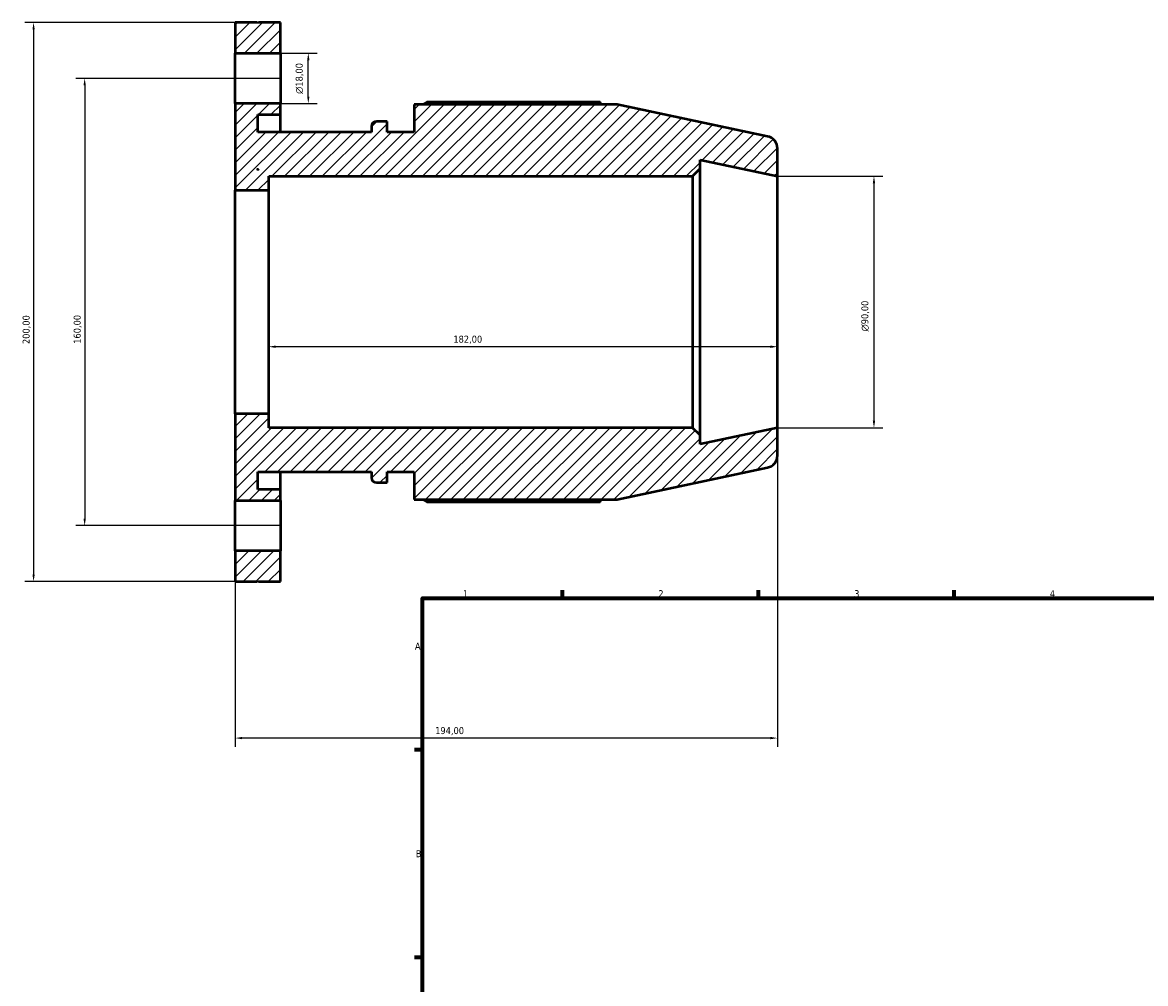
# Model space of a CAD drawing. Header units: millimetres. Extents: x -123 to 939, y -100 to 782.
# Tile 2 of 6: x -123 to 279, y 436 to 780. Entities that reach past the tile are written whole.
import ezdxf

# ---------------------------------------------------------------- set-up
doc = ezdxf.new("R2010")
doc.units = ezdxf.units.MM
for name, color, linetype, lineweight in [('Border (ISO)', 7, 'Continuous', 70), ('Dimension (ISO)', 7, 'Continuous', 25), ('Hatch (ISO)', 7, 'Continuous', 18), ('Visible (ISO)', 7, 'Continuous', 50)]:
    doc.layers.add(name, color=color, linetype=linetype, lineweight=lineweight)
doc.styles.add('Note Text (ISO)', font='tahoma.ttf')
doc.dimstyles.new('Default (ISO)', dxfattribs={"dimtxt": 2.5, "dimasz": 2.5, "dimexe": 3.175, "dimexo": 0, "dimgap": 0.762, "dimtad": 1, "dimrnd": 1e-08, "dimzin": 0, "dimtxsty": 'Note Text (ISO)', "dimcen": 0.09, "dimdle": 10, "dimclrd": 256, "dimclre": 256, "dimclrt": 232, "dimazin": 0, "dimtfac": 1.40208, "dimtmove": 0, "dimatfit": 3, "dimfxl": 1, "dimtolj": 1, "dimtzin": 0, "dimlwd": -1, "dimlwe": -1, "dimarcsym": 0})

# ---------------------------------------------------------------- blocks, each defined once
blk = doc.blocks.new('Borders Default Border')
at = {"layer": 'Border (ISO)'}
for p, q in [((70.08, 574), (70.08, 576.9)), ((140.17, 574), (140.17, 576.9)), ((210.25, 574), (210.25, 576.9)), ((20, 519.75), (17.1, 519.75)), ((20, 445.5), (17.1, 445.5))]:
    blk.add_line(p, q, dxfattribs=at)
at = {"layer": 'Border (ISO)', "flags": 128}
blk.add_lwpolyline([(20, 20), (20, 574), (821, 574), (821, 20), (20, 20)], dxfattribs=at)
at = {"layer": 'Border (ISO)', "color": 232, "true_color": 0xca0064, "char_height": 2.5, "attachment_point": 7, "style": 'Note Text (ISO)'}
for s, insert in [('1', (34.48, 574.4)), ('2', (104.37, 574.4)), ('3', (174.43, 574.35)), ('4', (244.42, 574.4)), ('A', (17.29, 555.62)), ('B', (17.59, 481.37))]:
    blk.add_mtext(s, dxfattribs=dict(at, insert=insert))
blk = doc.blocks.new('*D7')
at = {"layer": 'Defpoints', "color": 0, "transparency": 16777216}
for p in [(-47, 640), (147, 635), (-47, 524)]:
    blk.add_point(p, dxfattribs=at)
at = {"layer": 'Dimension (ISO)', "transparency": 16777216}
for p, q in [((-47, 640), (-47, 520.83)), ((147, 635), (147, 520.83)), ((144.5, 524), (-44.5, 524))]:
    blk.add_line(p, q, dxfattribs=at)
for points in [[(-44.5, 524.42), (-44.5, 523.58), (-47, 524)], [(144.5, 524.42), (144.5, 523.58), (147, 524)]]:
    blk.add_solid(points, dxfattribs=at)
at = {"layer": 'Dimension (ISO)', "color": 232, "true_color": 0xca0064, "transparency": 16777216, "insert": (24.55, 527.93), "char_height": 2.5, "attachment_point": 1, "style": 'Note Text (ISO)'}
blk.add_mtext('\\A1;194,00', dxfattribs=at)
blk = doc.blocks.new('*D8')
at = {"layer": 'Defpoints', "color": 0, "transparency": 16777216}
for p in [(-35, 680), (147, 680), (-35, 664)]:
    blk.add_point(p, dxfattribs=at)
at = {"layer": 'Dimension (ISO)', "transparency": 16777216}
blk.add_line((144.5, 664), (-32.5, 664), dxfattribs=at)
for points in [[(-32.5, 664.42), (-32.5, 663.58), (-35, 664)], [(144.5, 664.42), (144.5, 663.58), (147, 664)]]:
    blk.add_solid(points, dxfattribs=at)
at = {"layer": 'Dimension (ISO)', "color": 232, "true_color": 0xca0064, "transparency": 16777216, "insert": (31.05, 667.94), "char_height": 2.5, "attachment_point": 1, "style": 'Note Text (ISO)'}
blk.add_mtext('\\A1;182,00', dxfattribs=at)
blk = doc.blocks.new('*D9')
at = {"layer": 'Defpoints', "color": 0, "transparency": 16777216}
for p in [(147, 725), (147, 635), (181.52, 635)]:
    blk.add_point(p, dxfattribs=at)
at = {"layer": 'Dimension (ISO)', "transparency": 16777216}
for p, q in [((147, 725), (184.69, 725)), ((181.52, 722.5), (181.52, 637.5)), ((147, 635), (184.69, 635))]:
    blk.add_line(p, q, dxfattribs=at)
for points in [[(181.1, 722.5), (181.93, 722.5), (181.52, 725)], [(181.1, 637.5), (181.93, 637.5), (181.52, 635)]]:
    blk.add_solid(points, dxfattribs=at)
at = {"layer": 'Dimension (ISO)', "color": 232, "true_color": 0xca0064, "transparency": 16777216, "insert": (176.99, 669.44), "char_height": 2.5, "attachment_point": 1, "rotation": 90, "style": 'Note Text (ISO)'}
blk.add_mtext('\\A1;\\fAIGDT|b0|i0;\\H2.5000;\\ln\\fTahoma|b0|i0;\\H2.5000;90,00', dxfattribs=at)
blk = doc.blocks.new('*D10')
at = {"layer": 'Defpoints', "color": 0, "transparency": 16777216}
for p in [(-30.83, 760), (-100.83, 600), (-30.83, 600)]:
    blk.add_point(p, dxfattribs=at)
at = {"layer": 'Dimension (ISO)', "transparency": 16777216}
for p, q in [((-30.83, 760), (-104.01, 760)), ((-100.83, 757.5), (-100.83, 602.5)), ((-30.83, 600), (-104.01, 600))]:
    blk.add_line(p, q, dxfattribs=at)
for points in [[(-101.25, 757.5), (-100.42, 757.5), (-100.83, 760)], [(-101.25, 602.5), (-100.42, 602.5), (-100.83, 600)]]:
    blk.add_solid(points, dxfattribs=at)
at = {"layer": 'Dimension (ISO)', "color": 232, "true_color": 0xca0064, "transparency": 16777216, "insert": (-104.77, 665.05), "char_height": 2.5, "attachment_point": 1, "rotation": 90, "style": 'Note Text (ISO)'}
blk.add_mtext('\\A1;160,00', dxfattribs=at)
blk = doc.blocks.new('*D11')
at = {"layer": 'Defpoints', "color": 0, "transparency": 16777216}
for p in [(-47, 780), (-119.11, 580), (-47, 580)]:
    blk.add_point(p, dxfattribs=at)
at = {"layer": 'Dimension (ISO)', "transparency": 16777216}
for p, q in [((-47, 780), (-122.28, 780)), ((-119.11, 777.5), (-119.11, 582.5)), ((-47, 580), (-122.28, 580))]:
    blk.add_line(p, q, dxfattribs=at)
for points in [[(-119.52, 777.5), (-118.69, 777.5), (-119.11, 780)], [(-119.52, 582.5), (-118.69, 582.5), (-119.11, 580)]]:
    blk.add_solid(points, dxfattribs=at)
at = {"layer": 'Dimension (ISO)', "color": 232, "true_color": 0xca0064, "transparency": 16777216, "insert": (-123.04, 664.95), "char_height": 2.5, "attachment_point": 1, "rotation": 90, "style": 'Note Text (ISO)'}
blk.add_mtext('\\A1;200,00', dxfattribs=at)
blk = doc.blocks.new('*D13')
at = {"layer": 'Defpoints', "color": 0, "transparency": 16777216}
for p in [(-30.83, 769), (-20.83, 769), (-30.83, 751)]:
    blk.add_point(p, dxfattribs=at)
at = {"layer": 'Dimension (ISO)', "transparency": 16777216}
for p, q in [((-30.83, 769), (-17.66, 769)), ((-20.83, 753.5), (-20.83, 766.5)), ((-30.83, 751), (-17.66, 751))]:
    blk.add_line(p, q, dxfattribs=at)
for points in [[(-21.25, 766.5), (-20.42, 766.5), (-20.83, 769)], [(-21.25, 753.5), (-20.42, 753.5), (-20.83, 751)]]:
    blk.add_solid(points, dxfattribs=at)
at = {"layer": 'Dimension (ISO)', "color": 232, "true_color": 0xca0064, "transparency": 16777216, "insert": (-25.36, 754.44), "char_height": 2.5, "attachment_point": 1, "rotation": 90, "style": 'Note Text (ISO)'}
blk.add_mtext('\\A1;\\fAIGDT|b0|i0;\\H2.5000;\\ln\\fTahoma|b0|i0;\\H2.5000;18,00', dxfattribs=at)

msp = doc.modelspace()

# ---------------------------------------------------------------- hatches: boundary and pattern name
at = {"layer": 'Hatch (ISO)'}
h = msp.add_hatch(dxfattribs=at)
h.set_pattern_fill('ANSI31', color=256, scale=25.4, style=0)
h.set_pattern_definition([(45, (0, 0), (-2.245064, 2.245064), [])])
h.paths.add_polyline_path([(-30.833, 591), (-47, 591), (-47, 580), (-39.217, 580), (-38.917, 580.3), (-38.617, 580), (-30.833, 580)])
h.paths.add_polyline_path([(-47, 769), (-30.833, 769), (-30.833, 780), (-38.617, 780), (-38.917, 779.7), (-39.217, 780), (-47, 780)])
edge = h.paths.add_edge_path()
edge.add_ellipse((142.5, 625.144), major_axis=(0.936, -4.402), ratio=1, start_angle=0, end_angle=78)
edge.add_line((147, 625.144), (147, 635))
edge.add_line((147, 635), (119.286, 629.109))
edge.add_line((119.286, 629.109), (119.286, 632.3))
edge.add_line((119.286, 632.3), (116.586, 635))
edge.add_line((116.586, 635), (-35, 635))
edge.add_line((-35, 635), (-35, 640))
edge.add_line((-35, 640), (-47, 640))
edge.add_line((-47, 640), (-47, 609))
edge.add_line((-47, 609), (-30.833, 609))
edge.add_line((-30.833, 609), (-30.833, 612.9))
edge.add_line((-30.833, 612.9), (-38.917, 612.9))
edge.add_line((-38.917, 612.9), (-38.917, 619.2))
edge.add_line((-38.917, 619.2), (1.777, 619.2))
edge.add_line((1.777, 619.2), (1.777, 617.2))
edge.add_ellipse((3.577, 617.2), major_axis=(-1.8, 0), ratio=1, start_angle=0, end_angle=90)
edge.add_line((3.577, 615.4), (7.32, 615.4))
edge.add_line((7.32, 615.4), (7.32, 619.2))
edge.add_line((7.32, 619.2), (17.02, 619.2))
edge.add_line((17.02, 619.2), (17.02, 609.32))
edge.add_line((17.02, 609.32), (89.698, 609.32))
edge.add_line((89.698, 609.32), (143.436, 620.742))
edge = h.paths.add_edge_path()
edge.add_ellipse((142.5, 734.856), major_axis=(4.5, 0), ratio=1, start_angle=0, end_angle=78)
edge.add_line((143.436, 739.258), (89.698, 750.68))
edge.add_line((89.698, 750.68), (17.02, 750.68))
edge.add_line((17.02, 750.68), (17.02, 740.8))
edge.add_line((17.02, 740.8), (7.32, 740.8))
edge.add_line((7.32, 740.8), (7.32, 744.6))
edge.add_line((7.32, 744.6), (3.577, 744.6))
edge.add_ellipse((3.577, 742.8), major_axis=(0, 1.8), ratio=1, start_angle=0, end_angle=90)
edge.add_line((1.777, 742.8), (1.777, 740.8))
edge.add_line((1.777, 740.8), (-38.917, 740.8))
edge.add_line((-38.917, 740.8), (-38.917, 747.1))
edge.add_line((-38.917, 747.1), (-30.833, 747.1))
edge.add_line((-30.833, 747.1), (-30.833, 751))
edge.add_line((-30.833, 751), (-47, 751))
edge.add_line((-47, 751), (-47, 720))
edge.add_line((-47, 720), (-35, 720))
edge.add_line((-35, 720), (-35, 725))
edge.add_line((-35, 725), (116.586, 725))
edge.add_line((116.586, 725), (119.286, 727.7))
edge.add_line((119.286, 727.7), (119.286, 730.891))
edge.add_line((119.286, 730.891), (147, 725))
edge.add_line((147, 725), (147, 734.856))
h.paths.add_polyline_path([(-38.917, 727.269), (-39.217, 727.569), (-38.617, 727.569)], flags=0)

# ---------------------------------------------------------------- linework, layer by layer
at = {"layer": 'Visible (ISO)'}
for p, q in [((-39.217, 780), (-47, 780)), ((-47, 780), (-47, 769)), ((-38.917, 779.7), (-39.217, 780)), ((-38.617, 780), (-38.917, 779.7)), ((-30.833, 780), (-38.617, 780)), ((-30.833, 769), (-30.833, 780)), ((-47, 769), (-30.833, 769)), ((-47, 751), (-47, 769)), ((-30.833, 769), (-30.833, 751)), ((83.521, 751.511), (21.58, 751.511)), ((-30.833, 751), (-47, 751)), ((-47, 751), (-47, 720)), ((-30.833, 747.1), (-30.833, 751)), ((89.698, 750.68), (17.02, 750.68)), ((17.02, 750.68), (17.02, 740.8)), ((143.436, 739.258), (89.698, 750.68)), ((-38.917, 740.8), (-38.917, 747.1)), ((-38.917, 747.1), (-30.833, 747.1)), ((-30.833, 740.8), (-30.833, 747.1)), ((7.32, 744.6), (3.577, 744.6)), ((7.32, 740.8), (7.32, 744.6)), ((1.777, 740.8), (-38.917, 740.8)), ((1.777, 742.8), (1.777, 740.8)), ((17.02, 740.8), (7.32, 740.8)), ((147, 725), (147, 734.856)), ((-38.917, 727.269), (-39.217, 727.569)), ((-39.217, 727.569), (-38.617, 727.569)), ((-38.617, 727.569), (-38.917, 727.269)), ((-38.742, 727.569), (-38.917, 727.269)), ((116.586, 725), (119.286, 727.7)), ((119.286, 727.7), (119.286, 730.891)), ((119.286, 730.891), (147, 725)), ((119.286, 632.3), (119.286, 727.7)), ((-35, 720), (-35, 725)), ((-35, 725), (116.586, 725)), ((116.586, 725), (116.586, 635)), ((147, 635), (147, 725)), ((-47, 720), (-35, 720)), ((-47, 640), (-47, 720)), ((-35, 640), (-35, 720)), ((-35, 640), (-47, 640)), ((-47, 640), (-47, 609)), ((-35, 635), (-35, 640)), ((116.586, 635), (-35, 635)), ((119.286, 632.3), (116.586, 635)), ((147, 635), (119.286, 629.109)), ((147, 625.144), (147, 635)), ((119.286, 629.109), (119.286, 632.3)), ((-38.917, 612.9), (-38.917, 619.2)), ((-38.917, 619.2), (1.777, 619.2)), ((-30.833, 612.9), (-30.833, 619.2)), ((1.777, 619.2), (1.777, 617.2)), ((7.32, 615.4), (7.32, 619.2)), ((7.32, 619.2), (17.02, 619.2)), ((17.02, 619.2), (17.02, 609.32)), ((89.698, 609.32), (143.436, 620.742)), ((3.577, 615.4), (7.32, 615.4)), ((-30.833, 612.9), (-38.917, 612.9)), ((-30.833, 609), (-30.833, 612.9)), ((-47, 609), (-30.833, 609)), ((-47, 591), (-47, 609)), ((-30.833, 609), (-30.833, 591)), ((17.02, 609.32), (89.698, 609.32)), ((21.58, 608.489), (83.521, 608.489)), ((-30.833, 591), (-47, 591)), ((-47, 591), (-47, 580)), ((-30.833, 580), (-30.833, 591)), ((-47, 580), (-39.217, 580)), ((-39.217, 580), (-38.917, 580.3)), ((-38.917, 580.3), (-38.617, 580)), ((-38.617, 580), (-30.833, 580))]:
    msp.add_line(p, q, dxfattribs=at)
for centre, radius, start, end in [((3.577, 742.8), 1.8, 90, 180), ((142.5, 734.856), 4.5, 0, 78), ((142.5, 625.144), 4.5, 282, 0), ((3.577, 617.2), 1.8, 180, 270)]:
    msp.add_arc(centre, radius, start, end, dxfattribs=at)
for points, weights in [([(20.255, 750.68), (20.907, 751.092), (21.58, 751.511)], [1.01157952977, 1.01363705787, 1.01554828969]), ([(83.952, 750.68), (83.74, 751.092), (83.521, 751.511)], [1.00035318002, 1.00025067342, 1]), ([(21.58, 608.489), (20.907, 608.908), (20.255, 609.32)], [1.01554828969, 1.01363705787, 1.01157952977]), ([(83.521, 608.489), (83.74, 608.908), (83.952, 609.32)], [1, 1.00025067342, 1.00035318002])]:
    msp.add_rational_spline(points, weights, degree=2, dxfattribs=at)

# ---------------------------------------------------------------- block references
msp.add_blockref('Borders Default Border', (0, 0))

# ---------------------------------------------------------------- dimensions: what is measured, and where the dimension line sits
at = {"layer": 'Dimension (ISO)'}
for base, p1, p2, angle, override, picture, middle in [((-119.108, 580), (-47, 780), (-47, 580), 90, {"dimdec": 2, "dimtp": 0, "dimtm": 0, "dimtdec": 2, "dimtofl": 0, "dimatfit": 1}, '*D11', (-119.108, 670)), ((-100.833, 600), (-30.833, 760), (-30.833, 600), 90, {"dimdec": 2, "dimtp": 0, "dimtm": 0, "dimtdec": 2, "dimtofl": 0, "dimatfit": 1}, '*D10', (-100.833, 670)), ((-35, 664), (147, 680), (-35, 680), 180, {"dimdec": 2, "dimse1": 1, "dimse2": 1, "dimtp": 0, "dimtm": 0, "dimtdec": 2, "dimtofl": 0, "dimatfit": 1}, '*D8', (36, 664)), ((-47, 524), (147, 635), (-47, 640), 180, {"dimdec": 2, "dimtp": 0, "dimtm": 0, "dimtdec": 2, "dimtofl": 0, "dimatfit": 1}, '*D7', (29.5, 524))]:
    dim = msp.add_linear_dim(base=base, p1=p1, p2=p2, angle=angle, dimstyle='Default (ISO)', override=override, dxfattribs=at)
    dim.commit()
    dim.dimension.update_dxf_attribs({"geometry": picture, "text_midpoint": middle, "dimtype": 160})
for base, p1, p2, picture, middle in [((-20.833, 769), (-30.833, 751), (-30.833, 769), '*D13', (-20.833, 760)), ((181.515, 635), (147, 725), (147, 635), '*D9', (181.515, 675))]:
    dim = msp.add_linear_dim(base=base, p1=p1, p2=p2, angle=90, text='\\fAIGDT|b0|i0;\\H2.5000;\\ln\\fTahoma|b0|i0;\\H2.5000;<>', dimstyle='Default (ISO)', override={"dimdec": 2, "dimtp": 0, "dimtm": 0, "dimtdec": 2, "dimtofl": 0, "dimatfit": 1}, dxfattribs=at)
    dim.commit()
    dim.dimension.update_dxf_attribs({"geometry": picture, "text_midpoint": middle, "dimtype": 160})

doc.saveas('drawing.dxf')
